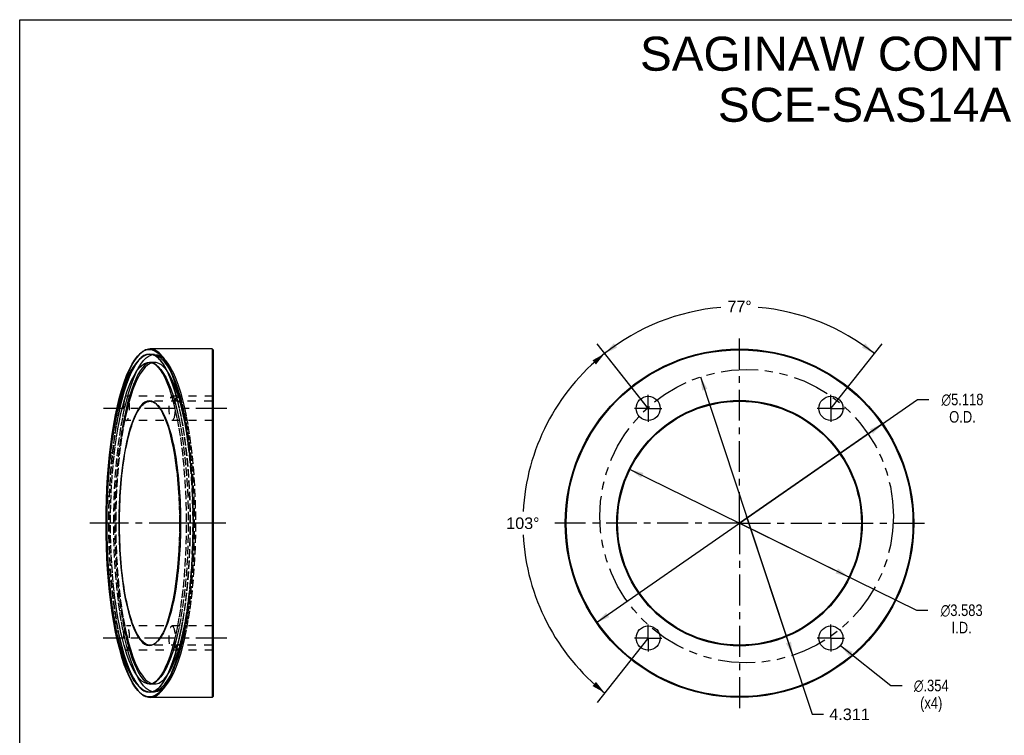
# Model space of a CAD drawing. Header units: inches. Extents: x 0 to 22, y 0 to 17.
# Tile 2 of 3: x 0 to 14.5, y 6.5 to 17. Entities that reach past the tile are written whole.
import ezdxf

# ---------------------------------------------------------------- set-up
doc = ezdxf.new("R2010")
doc.units = ezdxf.units.IN
doc.header["$LTSCALE"] = 1.21
doc.header["$MEASUREMENT"] = 0
for name, pattern in [('CENTER', [0.6, 0.375, -0.075, 0.075, -0.075]), ('HIDDEN', [0.2, 0.1, -0.1]), ('PHANTOM', [0.8, 0.45, -0.05, 0.1, -0.05, 0.1, -0.05])]:
    doc.linetypes.add(name, pattern=pattern)
doc.layers.get('0').update_dxf_attribs({"linetype": 'CONTINUOUS'})
for name, color, linetype in [('_2057', 7, 'CONTINUOUS'), ('DEFAULT_1', 7, 'CENTER'), ('DEFAULT_2', 8, 'HIDDEN'), ('DEFAULT_3', 7, 'PHANTOM')]:
    doc.layers.add(name, color=color, linetype=linetype)
doc.styles.get("Standard").update_dxf_attribs({"font": 'arial.ttf'})
doc.styles.add('TEXTSTYLE_1', font='gdt', dxfattribs={"width": 0.8})
doc.dimstyles.new('DIMSTYLE_2', dxfattribs={"dimtxt": 0.17, "dimasz": 0.2, "dimexe": 0.09, "dimexo": 0.07, "dimgap": 0.0425, "dimtad": 0, "dimtih": 1, "dimtoh": 1, "dimdec": 0, "dimzin": 4, "dimdsep": 46, "dimtxsty": 'Standard', "dimblk": '_FILLED', "dimblk1": '_FILLED', "dimblk2": '_FILLED', "dimcen": 0.09, "dimadec": 0, "dimazin": 1, "dimtfac": 1, "dimtofl": 0, "dimtmove": 0, "dimatfit": 3, "dimldrblk": '_FILLED', "dimfxl": 0, "dimtolj": 1, "dimtzin": 4, "dimarcsym": 0})
doc.dimstyles.new('DIMSTYLE_3', dxfattribs={"dimtxt": 0.17, "dimasz": 0.2, "dimexe": 0.09, "dimexo": 0.07, "dimgap": 0.09, "dimtad": 0, "dimtih": 1, "dimtoh": 1, "dimdec": 3, "dimzin": 4, "dimdsep": 46, "dimtxsty": 'Standard', "dimblk": '_FILLED', "dimblk1": '_FILLED', "dimblk2": '_FILLED', "dimcen": 0.09, "dimadec": 3, "dimazin": 1, "dimtfac": 1, "dimtmove": 0, "dimatfit": 2, "dimldrblk": '_FILLED', "dimfxl": 0, "dimtolj": 1, "dimtzin": 4, "dimarcsym": 0})
doc.dimstyles.new('DIMSTYLE_4', dxfattribs={"dimtxt": 0.17, "dimasz": 0.2, "dimexe": 0.09, "dimexo": 0.07, "dimgap": 0.09, "dimtad": 0, "dimtih": 1, "dimtoh": 1, "dimdec": 3, "dimlfac": 0.5, "dimzin": 4, "dimdsep": 46, "dimtxsty": 'Standard', "dimblk": '_FILLED', "dimblk1": '_FILLED', "dimblk2": '_FILLED', "dimcen": 0.09, "dimadec": 3, "dimazin": 1, "dimtfac": 1, "dimtmove": 0, "dimatfit": 2, "dimldrblk": '_FILLED', "dimfxl": 0, "dimtolj": 1, "dimtzin": 4, "dimarcsym": 0})
doc.dimstyles.new('DIMSTYLE_5', dxfattribs={"dimtxt": 0.17, "dimasz": 0.2, "dimexe": 0.09, "dimexo": 0.07, "dimgap": 0.09, "dimtad": 0, "dimtih": 1, "dimtoh": 1, "dimdec": 3, "dimzin": 4, "dimdsep": 46, "dimtxsty": 'Standard', "dimblk": '_FILLED', "dimblk1": '_FILLED', "dimblk2": '_FILLED', "dimcen": 0.09, "dimadec": 3, "dimazin": 1, "dimtfac": 1, "dimtofl": 0, "dimtmove": 0, "dimatfit": 1, "dimldrblk": '_FILLED', "dimfxl": 0, "dimtolj": 1, "dimtzin": 4, "dimarcsym": 0})

# ---------------------------------------------------------------- blocks, each defined once
blk = doc.blocks.new('_FILLED')
at = {"color": 0, "linetype": 'ByBlock'}
blk.add_solid([(0, 0), (-1, 0.2), (-1, -0.2)], dxfattribs=at)
blk = doc.blocks.new('*D4')
at = {"color": 2, "linetype": 'Continuous'}
for p, q in [((8.966, 10.393), (10.573, 9.603)), ((12.181, 8.813), (10.573, 9.603)), ((10.573, 9.603), (13.175, 8.325)), ((13.175, 8.325), (13.34, 8.325))]:
    blk.add_line(p, q, dxfattribs=at)
at = {"color": 2, "linetype": 'Continuous', "xscale": 0.2, "yscale": 0.2, "zscale": 0.2}
for p, rotation in [((8.966, 10.393), 153.8314498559), ((12.181, 8.813), 333.8314498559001)]:
    blk.add_blockref('_FILLED', p, dxfattribs=dict(at, rotation=rotation))
at = {"color": 2, "linetype": 'Continuous', "insert": (13.836, 8.41), "char_height": 0.17, "width": 0.82072, "attachment_point": 2, "line_spacing_factor": 0.9, "style": 'TEXTSTYLE_1'}
blk.add_mtext('{\\fgdt;n}\\fArial;3.583\\PI.D.', dxfattribs=at)
blk = doc.blocks.new('*D5')
at = {"color": 2, "linetype": 'Continuous'}
for p, q in [((10.573, 9.603), (13.188, 11.421)), ((13.188, 11.421), (13.353, 11.421)), ((12.674, 11.064), (10.573, 9.603)), ((8.472, 8.143), (10.573, 9.603))]:
    blk.add_line(p, q, dxfattribs=at)
at = {"color": 2, "linetype": 'Continuous', "xscale": 0.2, "yscale": 0.2, "zscale": 0.2}
for p, rotation in [((12.674, 11.064), 34.8081029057), ((8.472, 8.143), 214.8081029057)]:
    blk.add_blockref('_FILLED', p, dxfattribs=dict(at, rotation=rotation))
at = {"color": 2, "linetype": 'Continuous', "insert": (13.848, 11.506), "char_height": 0.17, "width": 0.82072, "attachment_point": 2, "line_spacing_factor": 0.9, "style": 'TEXTSTYLE_1'}
blk.add_mtext('{\\fgdt;n}\\fArial;5.118\\PO.D.', dxfattribs=at)
blk = doc.blocks.new('*D6')
at = {"color": 2, "linetype": 'Continuous'}
for p, q in [((9.221, 11.304), (8.48, 12.236)), ((9.221, 7.904), (8.48, 6.971))]:
    blk.add_line(p, q, dxfattribs=at)
for start, end in [(128.5, 176.9387), (183.0613, 231.5)]:
    blk.add_arc((10.573, 9.603), 3.183, start, end, dxfattribs=at)
for points in [[(8.465, 11.935), (8.592, 12.095), (8.413, 11.996)], [(8.413, 7.211), (8.592, 7.112), (8.465, 7.272)]]:
    blk.add_solid(points, dxfattribs=at)
at = {"color": 2, "linetype": 'Continuous', "insert": (7.39, 9.688), "char_height": 0.17, "width": 0.50958, "attachment_point": 2, "line_spacing_factor": 0.9}
blk.add_mtext('103\\fgdt;{\\fgdt;~}', dxfattribs=at)
blk = doc.blocks.new('*D7')
at = {"color": 2, "linetype": 'Continuous'}
for p, q in [((9.238, 11.282), (8.48, 12.236)), ((11.919, 11.295), (12.667, 12.236))]:
    blk.add_line(p, q, dxfattribs=at)
for start, end in [(94.9334, 128.5), (51.5, 85.0666)]:
    blk.add_arc((10.573, 9.603), 3.183, start, end, dxfattribs=at)
for points in [[(8.728, 12.246), (8.592, 12.095), (8.776, 12.182)], [(12.371, 12.182), (12.555, 12.095), (12.418, 12.246)]]:
    blk.add_solid(points, dxfattribs=at)
at = {"color": 2, "linetype": 'Continuous', "insert": (10.573, 12.872), "char_height": 0.17, "width": 0.3775, "attachment_point": 2, "line_spacing_factor": 0.9}
blk.add_mtext('77\\fgdt;{\\fgdt;~}', dxfattribs=at)
blk = doc.blocks.new('*D8')
at = {"color": 2, "linetype": 'Continuous'}
for p, q in [((10, 11.754), (10.678, 9.708)), ((11.355, 7.661), (10.678, 9.708)), ((10.678, 9.708), (11.642, 6.796)), ((11.642, 6.796), (11.807, 6.796))]:
    blk.add_line(p, q, dxfattribs=at)
at = {"color": 2, "linetype": 'Continuous', "xscale": 0.2, "yscale": 0.2, "zscale": 0.2}
for p, rotation in [((10, 11.754), 108.3126317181), ((11.355, 7.661), 288.3126317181)]:
    blk.add_blockref('_FILLED', p, dxfattribs=dict(at, rotation=rotation))
at = {"color": 2, "linetype": 'Continuous', "insert": (11.892, 6.881), "char_height": 0.17, "width": 0.59405, "attachment_point": 1, "line_spacing_factor": 0.9}
blk.add_mtext('4.311', dxfattribs=at)
blk = doc.blocks.new('*D9')
at = {"color": 2, "linetype": 'Continuous'}
for p, q in [((12.054, 7.806), (12.795, 7.219)), ((12.795, 7.219), (12.96, 7.219))]:
    blk.add_line(p, q, dxfattribs=at)
at = {"color": 2, "linetype": 'Continuous', "xscale": 0.2, "yscale": 0.2, "zscale": 0.2, "rotation": 141.5795107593}
blk.add_blockref('_FILLED', (12.054, 7.806), dxfattribs=at)
at = {"color": 2, "linetype": 'Continuous', "insert": (13.389, 7.304), "char_height": 0.17, "width": 0.68864, "attachment_point": 2, "line_spacing_factor": 0.9, "style": 'TEXTSTYLE_1'}
blk.add_mtext('{\\fgdt;n}\\fArial;.354\\P(x4)', dxfattribs=at)

msp = doc.modelspace()

# ---------------------------------------------------------------- linework, layer by layer
at = {"color": 7, "linetype": 'Continuous'}
for p, q in [((0, 0), (0, 17)), ((0, 17), (22, 17)), ((2.8294, 12.1625), (1.9145, 12.1625)), ((2.8294, 12.1625), (2.8294, 7.0444)), ((2.8294, 12.1625), (2.8412, 12.1507)), ((2.8412, 12.1507), (2.8412, 7.0562)), ((1.7999, 12.1205), (1.7829, 12.107)), ((1.2688, 9.6034), (1.2782, 9.6034)), ((1.7829, 7.0999), (1.7999, 7.0864)), ((2.8294, 7.0444), (1.9145, 7.0444)), ((2.8294, 7.0444), (2.8412, 7.0562))]:
    msp.add_line(p, q, dxfattribs=at)
for points in [[(1.9145, 12.1625), (1.8924, 12.161), (1.8704, 12.1563), (1.8484, 12.1486), (1.8264, 12.1378), (1.8046, 12.1239), (1.7999, 12.1205)], [(1.2688, 9.6034), (1.2702, 9.7747), (1.2745, 9.9446), (1.2817, 10.1137), (1.2916, 10.2808), (1.3044, 10.4449), (1.3199, 10.6054), (1.3381, 10.7613), (1.3589, 10.9121), (1.3822, 11.0573), (1.408, 11.1962), (1.4362, 11.3283), (1.4666, 11.4526), (1.499, 11.5679), (1.5332, 11.6741), (1.5693, 11.771), (1.607, 11.8581), (1.6463, 11.9347), (1.6868, 12.0006), (1.7286, 12.0551), (1.7712, 12.0982), (1.79, 12.1131)], [(1.7829, 12.107), (1.7614, 12.0871), (1.74, 12.0642), (1.7188, 12.0383), (1.6979, 12.0095), (1.6773, 11.9779), (1.657, 11.9435), (1.6371, 11.9063), (1.6176, 11.8664), (1.5984, 11.8239), (1.5796, 11.7787), (1.5612, 11.731), (1.5432, 11.6808), (1.5256, 11.6283), (1.5085, 11.5734), (1.4919, 11.5163), (1.4759, 11.4571), (1.4604, 11.3958), (1.4455, 11.3325), (1.4312, 11.2673), (1.4174, 11.2001), (1.4043, 11.1312), (1.3917, 11.0606), (1.3797, 10.9884), (1.3683, 10.9147), (1.3575, 10.8396), (1.3474, 10.7631), (1.338, 10.6855), (1.3292, 10.6068), (1.3211, 10.527), (1.3138, 10.4462), (1.3071, 10.3645), (1.3012, 10.282), (1.2959, 10.1986), (1.2913, 10.1147), (1.2873, 10.0302), (1.2841, 9.9453), (1.2816, 9.8601), (1.2797, 9.7746), (1.2786, 9.6891), (1.2782, 9.6034)], [(1.79, 7.0938), (1.7758, 7.1049), (1.7329, 7.1468), (1.691, 7.2003), (1.6502, 7.2653), (1.6106, 7.3412), (1.5726, 7.4279), (1.5361, 7.5246), (1.5015, 7.6307), (1.4687, 7.7461), (1.438, 7.8707), (1.4094, 8.0033), (1.3834, 8.1428), (1.3598, 8.2886), (1.3388, 8.4402), (1.3204, 8.597), (1.3047, 8.7584), (1.2918, 8.9235), (1.2818, 9.0914), (1.2746, 9.2612), (1.2702, 9.4318), (1.2688, 9.6034)], [(1.2782, 9.6034), (1.2786, 9.5178), (1.2797, 9.4323), (1.2816, 9.3468), (1.2841, 9.2616), (1.2873, 9.1767), (1.2913, 9.0922), (1.2959, 9.0083), (1.3012, 8.925), (1.3071, 8.8424), (1.3138, 8.7607), (1.3211, 8.6799), (1.3292, 8.6001), (1.338, 8.5213), (1.3474, 8.4437), (1.3575, 8.3673), (1.3683, 8.2922), (1.3797, 8.2185), (1.3917, 8.1463), (1.4043, 8.0757), (1.4174, 8.0067), (1.4312, 7.9396), (1.4455, 7.8743), (1.4604, 7.8111), (1.4759, 7.7498), (1.4919, 7.6906), (1.5085, 7.6335), (1.5256, 7.5786), (1.5432, 7.5261), (1.5612, 7.4759), (1.5796, 7.4282), (1.5984, 7.383), (1.6176, 7.3404), (1.6371, 7.3005), (1.657, 7.2634), (1.6773, 7.2289), (1.6979, 7.1973), (1.7188, 7.1686), (1.74, 7.1427), (1.7614, 7.1198), (1.7829, 7.0999)], [(1.7999, 7.0864), (1.8046, 7.083), (1.8264, 7.0691), (1.8484, 7.0583), (1.8704, 7.0506), (1.8924, 7.0459), (1.9145, 7.0444)]]:
    msp.add_lwpolyline(points, dxfattribs=at)
for centre, radius in [((10.5733, 9.6034), 2.5591), ((10.5733, 9.6034), 2.5472), ((9.2315, 11.2904), 0.1772), ((11.9152, 11.2904), 0.1772), ((10.5733, 9.6034), 1.8031), ((10.5733, 9.6034), 1.7913), ((9.2315, 7.9165), 0.1772), ((11.9152, 7.9165), 0.1772)]:
    msp.add_circle(centre, radius, dxfattribs=at)
at = {"layer": '_2057', "color": 8, "linetype": 'HIDDEN'}
for points in [[(1.9238, 12.0838), (1.8976, 12.082), (1.8522, 12.0707), (1.8062, 12.0481), (1.7606, 12.0136), (1.7152, 11.966), (1.6711, 11.9058), (1.6294, 11.8349), (1.5899, 11.7533), (1.5528, 11.6626), (1.5179, 11.5628), (1.4852, 11.4542), (1.4546, 11.3375), (1.4262, 11.2129), (1.4001, 11.081), (1.3764, 10.9425), (1.3551, 10.7978), (1.3363, 10.6477), (1.3201, 10.4928), (1.3065, 10.3338), (1.2957, 10.1715), (1.2875, 10.0066), (1.2822, 9.8398), (1.2797, 9.6719), (1.2799, 9.5037), (1.283, 9.336), (1.2888, 9.1695), (1.2975, 9.0051), (1.3088, 8.8433), (1.3229, 8.6851), (1.3396, 8.5311), (1.3588, 8.382), (1.3806, 8.2384), (1.4047, 8.1011), (1.4313, 7.9706), (1.46, 7.8475), (1.491, 7.7323), (1.5241, 7.6254), (1.5593, 7.5273), (1.5968, 7.4383), (1.6365, 7.359), (1.6785, 7.2898), (1.7231, 7.2315)], [(2.1253, 11.9754), (2.0799, 12.0205), (2.0343, 12.0528), (1.9889, 12.0733), (1.9432, 12.0829), (1.9238, 12.0838)], [(1.9248, 11.9656), (1.9205, 11.9656), (1.8936, 11.9601), (1.865, 11.9455), (1.8347, 11.9213), (1.8033, 11.8872), (1.7707, 11.8424), (1.7377, 11.7869), (1.7046, 11.7203), (1.6719, 11.6431), (1.64, 11.5556), (1.6092, 11.4582), (1.5799, 11.3515), (1.5521, 11.236), (1.5263, 11.1123), (1.5024, 10.9812), (1.4808, 10.8432), (1.4614, 10.6991), (1.4444, 10.5495), (1.4299, 10.3953), (1.4181, 10.2372), (1.4089, 10.0759), (1.4023, 9.9124), (1.3986, 9.7473), (1.3976, 9.5815), (1.3993, 9.4158), (1.4038, 9.251), (1.411, 9.088), (1.421, 8.9275), (1.4335, 8.7703), (1.4487, 8.6172), (1.4663, 8.469), (1.4863, 8.3264), (1.5086, 8.1901), (1.533, 8.0608), (1.5594, 7.9392), (1.5876, 7.8259), (1.6174, 7.7216), (1.6485, 7.6267), (1.6807, 7.5418), (1.7136, 7.4674), (1.7468, 7.4037), (1.7798, 7.351), (1.8122, 7.3091)], [(1.9236, 7.2412), (1.928, 7.2413), (1.9549, 7.2468), (1.9835, 7.2614), (2.0138, 7.2856), (2.0452, 7.3197), (2.0778, 7.3645), (2.1108, 7.42), (2.1439, 7.4866), (2.1766, 7.5638), (2.2085, 7.6513), (2.2393, 7.7487), (2.2686, 7.8554), (2.2963, 7.9709), (2.3222, 8.0945), (2.346, 8.2257), (2.3677, 8.3637), (2.3871, 8.5078), (2.4041, 8.6574), (2.4185, 8.8116), (2.4304, 8.9697), (2.4396, 9.131), (2.4461, 9.2945), (2.4499, 9.4596), (2.4509, 9.6254), (2.4492, 9.7911), (2.4447, 9.9559), (2.4374, 10.1189), (2.4275, 10.2794), (2.4149, 10.4366), (2.3998, 10.5897), (2.3822, 10.7379), (2.3622, 10.8805), (2.3399, 11.0168), (2.3155, 11.1461), (2.2891, 11.2677), (2.2609, 11.381), (2.2311, 11.4853), (2.2, 11.5802), (2.1678, 11.6651), (2.1349, 11.7395), (2.1017, 11.8032), (2.0687, 11.8559), (2.0363, 11.8978)], [(1.9247, 7.1231), (1.9508, 7.1249), (1.9963, 7.1362), (2.0423, 7.1588), (2.0879, 7.1933), (2.1333, 7.2409), (2.1774, 7.3011), (2.2191, 7.372), (2.2586, 7.4536), (2.2956, 7.5443), (2.3305, 7.6441), (2.3633, 7.7527), (2.3939, 7.8694), (2.4222, 7.994), (2.4483, 8.1259), (2.4721, 8.2644), (2.4934, 8.4091), (2.5122, 8.5592), (2.5284, 8.7141), (2.5419, 8.8731), (2.5528, 9.0354), (2.5609, 9.2003), (2.5663, 9.3671), (2.5688, 9.535), (2.5685, 9.7031), (2.5655, 9.8709), (2.5596, 10.0373), (2.551, 10.2018), (2.5396, 10.3636), (2.5256, 10.5218), (2.5089, 10.6758), (2.4896, 10.8249), (2.4679, 10.9685), (2.4437, 11.1058), (2.4172, 11.2363), (2.3885, 11.3594), (2.3575, 11.4746), (2.3244, 11.5815), (2.2891, 11.6796), (2.2517, 11.7686), (2.212, 11.8479), (2.1699, 11.9171), (2.1253, 11.9754)], [(2.0363, 11.8978), (2.0054, 11.9289), (1.9753, 11.9505), (1.9472, 11.9625), (1.9248, 11.9656)], [(1.7231, 7.2315), (1.7685, 7.1863), (1.8141, 7.1541), (1.8596, 7.1336), (1.9053, 7.124), (1.9247, 7.1231)], [(1.8122, 7.3091), (1.8431, 7.278), (1.8732, 7.2564), (1.9013, 7.2444), (1.9236, 7.2412)]]:
    msp.add_lwpolyline(points, dxfattribs=at)
at = {"layer": 'DEFAULT_1', "color": 2, "linetype": 'CENTER'}
for p, q in [((10.5733, 9.6034), (10.5733, 12.3443)), ((9.2315, 11.2904), (9.2315, 11.4905)), ((11.9152, 11.2904), (11.9152, 11.4905)), ((3.0412, 11.2904), (1.2311, 11.2904)), ((9.2315, 11.2904), (9.0314, 11.2904)), ((9.2315, 11.2904), (9.2315, 11.0903)), ((9.2315, 11.2904), (9.4316, 11.2904)), ((11.9152, 11.2904), (11.7151, 11.2904)), ((11.9152, 11.2904), (11.9152, 11.0903)), ((11.9152, 11.2904), (12.1153, 11.2904)), ((1.2688, 9.6034), (1.0324, 9.6034)), ((1.4567, 9.6034), (1.2782, 9.6034)), ((2.3535, 9.6034), (1.4661, 9.6034)), ((2.5413, 9.6034), (2.3629, 9.6034)), ((3.0294, 9.6034), (2.5508, 9.6034)), ((10.5733, 9.6034), (7.8324, 9.6034)), ((10.5733, 9.6034), (10.5733, 6.8626)), ((10.5733, 9.6034), (13.3142, 9.6034)), ((9.2315, 7.9165), (9.2315, 8.1166)), ((11.9152, 7.9165), (11.9152, 8.1166)), ((3.0412, 7.9165), (1.2258, 7.9165)), ((9.2315, 7.9165), (9.0314, 7.9165)), ((9.2315, 7.9165), (9.4316, 7.9165)), ((9.2315, 7.9165), (9.2315, 7.7164)), ((11.9152, 7.9165), (11.7151, 7.9165)), ((11.9152, 7.9165), (12.1153, 7.9165)), ((11.9152, 7.9165), (11.9152, 7.7164))]:
    msp.add_line(p, q, dxfattribs=at)
at = {"layer": 'DEFAULT_2', "color": 8, "linetype": 'HIDDEN'}
for p, q in [((1.7999, 12.1205), (1.79, 12.1131)), ((1.9815, 12.0838), (1.909, 12.0838)), ((2.0708, 11.9918), (2.055, 12.0092)), ((2.0586, 12.0054), (2.055, 12.0092)), ((1.9815, 11.9656), (1.9051, 11.9656)), ((2.8412, 11.4675), (1.5699, 11.4675)), ((2.8294, 11.3948), (1.9145, 11.3948)), ((1.9824, 11.374), (1.9958, 11.365)), ((1.9958, 11.365), (1.9862, 11.3721)), ((2.0082, 11.3536), (1.9862, 11.3721)), ((2.3444, 11.2989), (2.3154, 11.4189)), ((2.3475, 11.2964), (2.3185, 11.4161)), ((2.8412, 11.4066), (2.8294, 11.3948)), ((2.8412, 11.1132), (1.5699, 11.1132)), ((1.4661, 9.6034), (1.4567, 9.6034)), ((2.3629, 9.6034), (2.3535, 9.6034)), ((2.5413, 9.6034), (2.5508, 9.6034)), ((2.8412, 8.0937), (1.5699, 8.0937)), ((2.8294, 7.8121), (1.9145, 7.8121)), ((1.9958, 7.8419), (1.9825, 7.8329)), ((1.9862, 7.8348), (2.0044, 7.8498)), ((1.9862, 7.8348), (1.9958, 7.8419)), ((2.8412, 7.8003), (2.8294, 7.8121)), ((2.8412, 7.7394), (1.5699, 7.7394)), ((2.2842, 7.6756), (2.3151, 7.7868)), ((2.2876, 7.6794), (2.3185, 7.7907)), ((1.9815, 7.2412), (1.9051, 7.2412)), ((1.79, 7.0938), (1.7999, 7.0864)), ((1.9815, 7.1231), (1.909, 7.1231)), ((2.0275, 7.1713), (2.0586, 7.2015)), ((2.055, 7.1977), (2.0708, 7.2151)), ((2.0586, 7.2015), (2.055, 7.1976))]:
    msp.add_line(p, q, dxfattribs=at)
for points in [[(1.79, 12.1131), (1.8147, 12.1294), (1.8586, 12.1485), (1.9027, 12.1553), (1.9469, 12.1498), (1.9909, 12.132), (2.0344, 12.102), (2.0772, 12.0601), (2.1191, 12.0066), (2.16, 11.9416), (2.1995, 11.8656), (2.2376, 11.779), (2.2741, 11.6823), (2.3087, 11.5761), (2.3414, 11.4607), (2.3722, 11.3361), (2.4007, 11.2035), (2.4268, 11.0641), (2.4504, 10.9182), (2.4714, 10.7666), (2.4898, 10.6098), (2.5054, 10.4484), (2.5183, 10.2833), (2.5284, 10.1154), (2.5356, 9.9456), (2.5399, 9.7751), (2.5413, 9.6034)], [(2.5268, 10.3101), (2.5153, 10.4466), (2.5079, 10.5276), (2.4998, 10.6075), (2.4911, 10.6864), (2.4817, 10.7641), (2.4717, 10.8405), (2.461, 10.9156), (2.4497, 10.9892), (2.4377, 11.0613), (2.4251, 11.1318), (2.4118, 11.2007), (2.398, 11.2678), (2.3835, 11.333), (2.3685, 11.3964), (2.353, 11.4578), (2.337, 11.517), (2.3206, 11.5741), (2.3036, 11.6289), (2.2861, 11.6814), (2.2682, 11.7315), (2.2497, 11.7791), (2.2309, 11.8242), (2.2116, 11.8668), (2.1919, 11.9066), (2.1719, 11.9438), (2.1516, 11.9782), (2.1311, 12.0098), (2.1103, 12.0385), (2.0892, 12.0643), (2.068, 12.0872), (2.0465, 12.1071), (2.0248, 12.124), (2.0029, 12.1378), (1.9809, 12.1486), (1.9588, 12.1563), (1.9367, 12.161), (1.9145, 12.1625)], [(2.0586, 12.0054), (2.0274, 12.0357), (1.9869, 12.0646), (1.9461, 12.0819), (1.905, 12.0877), (1.864, 12.0819), (1.8232, 12.0645), (1.7827, 12.0356), (1.7429, 11.9954), (1.7038, 11.9441), (1.6656, 11.8819), (1.6286, 11.8092), (1.593, 11.7263), (1.5587, 11.6335), (1.5261, 11.5313), (1.4952, 11.4201), (1.4662, 11.3004), (1.4392, 11.1728), (1.4144, 11.0378), (1.3919, 10.8961), (1.3718, 10.7486), (1.3542, 10.5957), (1.339, 10.4376), (1.3265, 10.2755), (1.3168, 10.1102), (1.3098, 9.9425), (1.3056, 9.7737), (1.3041, 9.6034)], [(1.909, 12.0838), (1.868, 12.078), (1.8272, 12.0607), (1.7869, 12.0319), (1.7471, 11.9918), (1.708, 11.9405), (1.6699, 11.8784), (1.6329, 11.8057), (1.5972, 11.7227), (1.5629, 11.6298), (1.5303, 11.5275), (1.4994, 11.4161), (1.4704, 11.2964), (1.4435, 11.1687), (1.4187, 11.0338), (1.3963, 10.8922), (1.3762, 10.7446), (1.3586, 10.5916), (1.3436, 10.4341), (1.3312, 10.2726), (1.3215, 10.1081), (1.3145, 9.9412), (1.3103, 9.7727), (1.3089, 9.6034)], [(1.3815, 9.6034), (1.3829, 9.7731), (1.3871, 9.9412), (1.3941, 10.1083), (1.4038, 10.273), (1.4162, 10.4345), (1.4312, 10.5921), (1.4488, 10.7447), (1.4688, 10.892), (1.4913, 11.0336), (1.516, 11.1686), (1.543, 11.2962), (1.5719, 11.416), (1.6028, 11.5273), (1.6354, 11.6296), (1.6696, 11.7224), (1.7053, 11.8053), (1.7423, 11.8781), (1.7804, 11.9403), (1.8195, 11.9916), (1.8594, 12.0319), (1.8999, 12.0607), (1.9407, 12.078), (1.9815, 12.0837)], [(2.031, 12.0319), (1.9907, 12.0607), (1.9499, 12.078), (1.909, 12.0838)], [(1.9815, 12.0837), (2.0226, 12.0779), (2.0634, 12.0606), (2.1038, 12.0318), (2.1436, 11.9916), (2.1826, 11.9404), (2.2207, 11.8783), (2.2576, 11.8057), (2.2932, 11.7229), (2.3274, 11.6303), (2.36, 11.5282), (2.3908, 11.4172), (2.4198, 11.2977), (2.4467, 11.1703), (2.4714, 11.0355), (2.4939, 10.8941), (2.514, 10.7468), (2.5316, 10.5941), (2.5467, 10.4363), (2.5592, 10.2744), (2.569, 10.1094), (2.576, 9.9419), (2.5802, 9.7734), (2.5816, 9.6034)], [(1.9815, 11.9656), (1.9642, 11.9646), (1.9242, 11.9537), (1.8845, 11.9314), (1.8454, 11.8976), (1.8069, 11.8526), (1.7693, 11.7966), (1.7327, 11.7299), (1.6974, 11.6529), (1.6634, 11.5658), (1.631, 11.4692), (1.6004, 11.3635), (1.5716, 11.2491), (1.5447, 11.1266), (1.52, 10.9965), (1.4976, 10.8597), (1.4776, 10.7171), (1.46, 10.569), (1.4449, 10.4157), (1.4325, 10.2582), (1.4227, 10.0973), (1.4157, 9.934), (1.4115, 9.7695), (1.4101, 9.6034)], [(1.543, 11.4309), (1.5751, 11.532), (1.6088, 11.6232), (1.644, 11.7045), (1.6805, 11.7754), (1.7181, 11.8355), (1.7566, 11.8844), (1.7957, 11.922), (1.8354, 11.948), (1.8756, 11.9625), (1.9051, 11.9656)], [(1.9051, 11.9656), (1.916, 11.9652), (1.9563, 11.9561), (1.9963, 11.9354), (2.0359, 11.903), (2.0748, 11.8592), (2.1128, 11.8042), (2.1497, 11.7383), (2.1855, 11.6618), (2.2198, 11.5752), (2.2526, 11.4788), (2.2837, 11.3731), (2.3129, 11.2586), (2.34, 11.1358), (2.3651, 11.0053), (2.3878, 10.8679), (2.4081, 10.7246), (2.426, 10.5757), (2.4412, 10.4215), (2.4539, 10.2629), (2.4638, 10.101), (2.4709, 9.9365), (2.4752, 9.7708), (2.4766, 9.6034)], [(2.3363, 11.4553), (2.304, 11.5536), (2.2703, 11.6419), (2.2351, 11.7204), (2.1986, 11.7886), (2.1611, 11.846), (2.1227, 11.8925), (2.0837, 11.9276), (2.0442, 11.9514), (2.0043, 11.9637), (1.9815, 11.9656)], [(2.3154, 11.4189), (2.2845, 11.5303), (2.2518, 11.6328), (2.2175, 11.7257), (2.1818, 11.8088), (2.1447, 11.8817), (2.1065, 11.944), (2.0674, 11.9954)], [(2.3185, 11.4161), (2.2876, 11.5275), (2.255, 11.6298), (2.2207, 11.7227), (2.185, 11.8057), (2.148, 11.8784), (2.1099, 11.9405), (2.0708, 11.9918)], [(1.5397, 11.4194), (1.541, 11.4215), (1.542, 11.4235), (1.5427, 11.4254), (1.5431, 11.4273), (1.5432, 11.4291), (1.543, 11.4309)], [(2.3584, 11.3791), (2.3492, 11.3831), (2.3405, 11.387), (2.3324, 11.3909), (2.3247, 11.3948), (2.3176, 11.3988), (2.3111, 11.4027), (2.3052, 11.4067), (2.3, 11.4107), (2.2956, 11.4147), (2.2922, 11.4187), (2.2897, 11.4227), (2.2883, 11.4266), (2.2883, 11.4305), (2.2894, 11.4342), (2.292, 11.4378), (2.2958, 11.4411), (2.3006, 11.4441), (2.3065, 11.4469), (2.313, 11.4493), (2.3203, 11.4515), (2.328, 11.4535), (2.3363, 11.4553)], [(1.3337, 9.6034), (1.3348, 9.7516), (1.3381, 9.8986), (1.3437, 10.0447), (1.3515, 10.1891), (1.3615, 10.3312), (1.3735, 10.4704), (1.3877, 10.6063), (1.4039, 10.7382), (1.4221, 10.8657), (1.4421, 10.9882), (1.464, 11.1052), (1.4876, 11.2164), (1.5128, 11.3211), (1.5397, 11.4194)], [(1.9862, 11.3721), (1.9749, 11.3798), (1.9411, 11.396), (1.9071, 11.4018), (1.8731, 11.3973), (1.8392, 11.3823), (1.8058, 11.3571), (1.7729, 11.3219), (1.7408, 11.2768), (1.7096, 11.2219), (1.6796, 11.1579), (1.651, 11.0851), (1.6238, 11.0041), (1.5982, 10.9148), (1.5744, 10.8183), (1.5527, 10.7155), (1.533, 10.6069), (1.5154, 10.4932), (1.5, 10.3748), (1.4869, 10.2522), (1.476, 10.1262), (1.4676, 9.9976), (1.4615, 9.8671), (1.4579, 9.7358), (1.4567, 9.6034)], [(1.4661, 9.6034), (1.4664, 9.6694), (1.4673, 9.7351), (1.4687, 9.8007), (1.4708, 9.8659), (1.4735, 9.9308), (1.4768, 9.9952), (1.4807, 10.0592), (1.4853, 10.1227), (1.4904, 10.1855), (1.4961, 10.2476), (1.5023, 10.3089), (1.5091, 10.3692), (1.5164, 10.4286), (1.5243, 10.4869), (1.5327, 10.544), (1.5417, 10.5999), (1.5512, 10.6545), (1.5613, 10.7077), (1.5719, 10.7595), (1.583, 10.8097), (1.5945, 10.8584), (1.6065, 10.9054), (1.6189, 10.9506), (1.6317, 10.9939), (1.6449, 11.0354), (1.6586, 11.0748), (1.6726, 11.1122), (1.6871, 11.1476), (1.7019, 11.1808), (1.717, 11.2117), (1.7324, 11.2404), (1.7481, 11.2668), (1.764, 11.2908), (1.7801, 11.3125), (1.7964, 11.3316), (1.8129, 11.3483), (1.8295, 11.3624), (1.8464, 11.3741), (1.8633, 11.3831), (1.8803, 11.3896), (1.8974, 11.3935), (1.9145, 11.3948)], [(1.9145, 11.3948), (1.9316, 11.3935), (1.9486, 11.3896), (1.9656, 11.3831), (1.9824, 11.374)], [(1.9958, 11.365), (1.9993, 11.3624), (2.016, 11.3482), (2.0325, 11.3315), (2.0489, 11.3123), (2.0651, 11.2907), (2.081, 11.2667), (2.0967, 11.2403), (2.112, 11.2116), (2.127, 11.1806), (2.1418, 11.1474), (2.1562, 11.1121), (2.1702, 11.0746), (2.1839, 11.035), (2.1972, 10.9936), (2.2101, 10.9502), (2.2226, 10.905), (2.2345, 10.8582), (2.246, 10.8096), (2.257, 10.7593), (2.2675, 10.7076), (2.2775, 10.6543), (2.287, 10.5996), (2.2961, 10.5437), (2.3045, 10.4865), (2.3125, 10.4282), (2.3199, 10.3689), (2.3267, 10.3086), (2.3329, 10.2474), (2.3386, 10.1854), (2.3436, 10.1226), (2.3481, 10.0592), (2.3519, 9.9951), (2.3552, 9.9305), (2.358, 9.8655), (2.3601, 9.8002), (2.3617, 9.7347), (2.3626, 9.6691), (2.3629, 9.6034)], [(2.3535, 9.6034), (2.3522, 9.7356), (2.3486, 9.8663), (2.3426, 9.9961), (2.3343, 10.124), (2.3236, 10.2491), (2.3106, 10.3709), (2.2954, 10.4885), (2.278, 10.6016), (2.2586, 10.7097), (2.2371, 10.8121), (2.2136, 10.9084), (2.1883, 10.9976), (2.1615, 11.0787), (2.1332, 11.1516), (2.1035, 11.2161), (2.0727, 11.2715), (2.0409, 11.3174), (2.0082, 11.3536)], [(2.5061, 9.6034), (2.5047, 9.7734), (2.5005, 9.9418), (2.4935, 10.1091), (2.4838, 10.2741), (2.4714, 10.4359), (2.4563, 10.5937), (2.4387, 10.7465), (2.4187, 10.894), (2.3962, 11.0358), (2.3714, 11.1711), (2.3444, 11.2989)], [(2.509, 9.6034), (2.5076, 9.7727), (2.5034, 9.9412), (2.4964, 10.1081), (2.4867, 10.2726), (2.4743, 10.4341), (2.4593, 10.5916), (2.4417, 10.7446), (2.4216, 10.8922), (2.3992, 11.0338), (2.3744, 11.1687), (2.3475, 11.2964)], [(2.5154, 10.4457), (2.5021, 10.5781), (2.4868, 10.707), (2.4697, 10.8318), (2.4507, 10.952), (2.43, 11.0673), (2.4077, 11.1772), (2.3838, 11.2811), (2.3584, 11.3791)], [(2.5508, 9.6034), (2.5505, 9.6894), (2.5494, 9.7752), (2.5477, 9.8608), (2.5453, 9.946), (2.5421, 10.0309), (2.5382, 10.1152), (2.5336, 10.1991), (2.5282, 10.2823), (2.5221, 10.3648)], [(2.553, 9.6034), (2.5519, 9.7471), (2.5488, 9.8898), (2.5435, 10.0316), (2.5362, 10.1719), (2.5268, 10.3101)], [(1.3041, 9.6034), (1.3055, 9.4335), (1.3097, 9.2651), (1.3167, 9.0978), (1.3264, 8.9328), (1.3389, 8.771), (1.3539, 8.6132), (1.3715, 8.4604), (1.3916, 8.3129), (1.4141, 8.1711), (1.4389, 8.0358), (1.4659, 7.908), (1.4949, 7.788), (1.5258, 7.6766), (1.5585, 7.5741), (1.5928, 7.4812), (1.6285, 7.398), (1.6655, 7.3252), (1.7037, 7.2629), (1.7429, 7.2115), (1.7828, 7.1712), (1.8233, 7.1423), (1.8642, 7.125), (1.9053, 7.1192), (1.9463, 7.125), (1.9871, 7.1424), (2.0275, 7.1713)], [(1.3089, 9.6034), (1.3103, 9.4342), (1.3145, 9.2657), (1.3215, 9.0988), (1.3312, 8.9343), (1.3436, 8.7728), (1.3586, 8.6153), (1.3762, 8.4623), (1.3963, 8.3147), (1.4187, 8.1731), (1.4435, 8.0381), (1.4704, 7.9105), (1.4994, 7.7907), (1.5303, 7.6794), (1.5629, 7.5771), (1.5972, 7.4842), (1.6329, 7.4012), (1.6699, 7.3285), (1.708, 7.2663), (1.7471, 7.2151), (1.7869, 7.175), (1.8272, 7.1462), (1.868, 7.1289), (1.909, 7.1231)], [(1.5397, 7.7875), (1.5128, 7.8858), (1.4876, 7.9905), (1.464, 8.1017), (1.4421, 8.2187), (1.4221, 8.3412), (1.4039, 8.4687), (1.3877, 8.6006), (1.3735, 8.7364), (1.3615, 8.8757), (1.3515, 9.0178), (1.3437, 9.1622), (1.3381, 9.3083), (1.3348, 9.4553), (1.3337, 9.6034)], [(1.9815, 7.1232), (1.9404, 7.129), (1.8997, 7.1463), (1.8593, 7.1751), (1.8195, 7.2153), (1.7805, 7.2665), (1.7424, 7.3286), (1.7055, 7.4012), (1.6699, 7.484), (1.6357, 7.5766), (1.6031, 7.6787), (1.5723, 7.7897), (1.5433, 7.9092), (1.5164, 8.0365), (1.4916, 8.1713), (1.4691, 8.3128), (1.449, 8.4601), (1.4314, 8.6128), (1.4163, 8.7706), (1.4039, 8.9324), (1.3941, 9.0975), (1.3871, 9.265), (1.3829, 9.4335), (1.3815, 9.6034)], [(1.4101, 9.6034), (1.4115, 9.4378), (1.4157, 9.2738), (1.4226, 9.1108), (1.4323, 8.9503), (1.4448, 8.793), (1.4598, 8.6398), (1.4773, 8.4917), (1.4973, 8.3489), (1.5198, 8.2118), (1.5445, 8.0815), (1.5714, 7.9586), (1.6002, 7.8439), (1.631, 7.7379), (1.6634, 7.6411), (1.6974, 7.554), (1.7327, 7.4769), (1.7693, 7.4103), (1.8068, 7.3543), (1.8453, 7.3094), (1.8844, 7.2756), (1.924, 7.2533), (1.9638, 7.2424), (1.9815, 7.2413)], [(1.4567, 9.6034), (1.4579, 9.4714), (1.4615, 9.3407), (1.4675, 9.2109), (1.4759, 9.0831), (1.4866, 8.9579), (1.4995, 8.8361), (1.5147, 8.7185), (1.5321, 8.6054), (1.5515, 8.4973), (1.573, 8.3948), (1.5965, 8.2985), (1.6218, 8.2093), (1.6486, 8.1282), (1.6769, 8.0553), (1.7066, 7.9909), (1.7374, 7.9354), (1.7693, 7.8895), (1.8019, 7.8533), (1.8352, 7.8271), (1.869, 7.8109), (1.903, 7.8051), (1.937, 7.8096), (1.9709, 7.8246), (1.9862, 7.8348)], [(1.9145, 7.8121), (1.8974, 7.8134), (1.8803, 7.8173), (1.8633, 7.8238), (1.8464, 7.8328), (1.8295, 7.8445), (1.8129, 7.8586), (1.7964, 7.8753), (1.7801, 7.8944), (1.764, 7.916), (1.7481, 7.9401), (1.7324, 7.9665), (1.717, 7.9952), (1.7019, 8.0261), (1.6871, 8.0593), (1.6726, 8.0946), (1.6586, 8.1321), (1.6449, 8.1715), (1.6317, 8.213), (1.6189, 8.2563), (1.6065, 8.3015), (1.5945, 8.3485), (1.583, 8.3972), (1.5719, 8.4474), (1.5613, 8.4992), (1.5512, 8.5524), (1.5417, 8.607), (1.5327, 8.6629), (1.5243, 8.72), (1.5164, 8.7783), (1.5091, 8.8377), (1.5023, 8.898), (1.4961, 8.9593), (1.4904, 9.0214), (1.4853, 9.0842), (1.4807, 9.1477), (1.4768, 9.2116), (1.4735, 9.2761), (1.4708, 9.341), (1.4687, 9.4062), (1.4673, 9.4718), (1.4664, 9.5375), (1.4661, 9.6034)], [(2.5413, 9.6034), (2.5399, 9.4322), (2.5356, 9.2621), (2.5284, 9.093), (2.5185, 8.926), (2.5057, 8.7618), (2.4902, 8.6013), (2.472, 8.4455), (2.4513, 8.2947), (2.4279, 8.1495), (2.4022, 8.0106), (2.3739, 7.8785), (2.3435, 7.7542), (2.3112, 7.6389), (2.2769, 7.5327), (2.2408, 7.4358), (2.2031, 7.3488), (2.1638, 7.2721), (2.1233, 7.2063), (2.0815, 7.1517), (2.0389, 7.1087), (1.9955, 7.0775), (1.9516, 7.0584), (1.9074, 7.0516), (1.8632, 7.0571), (1.8193, 7.0749), (1.79, 7.0938)], [(2.4766, 9.6034), (2.4752, 9.4366), (2.4709, 9.2713), (2.4638, 9.1072), (2.454, 8.9455), (2.4414, 8.7872), (2.4262, 8.6331), (2.4084, 8.4842), (2.3881, 8.3407), (2.3653, 8.203), (2.3403, 8.0721), (2.313, 7.949), (2.2838, 7.8342), (2.2527, 7.7282), (2.2198, 7.6316), (2.1854, 7.5449), (2.1497, 7.4685), (2.1127, 7.4026), (2.0747, 7.3477), (2.0359, 7.304), (1.9965, 7.2716), (1.9565, 7.2508), (1.9163, 7.2417), (1.9051, 7.2413)], [(2.5816, 9.6034), (2.5802, 9.4338), (2.576, 9.2657), (2.569, 9.0986), (2.5593, 8.9339), (2.5469, 8.7723), (2.5318, 8.6148), (2.5143, 8.4622), (2.4942, 8.3149), (2.4718, 8.1733), (2.447, 8.0383), (2.4201, 7.9106), (2.3911, 7.7909), (2.3603, 7.6796), (2.3276, 7.5773), (2.2934, 7.4845), (2.2577, 7.4015), (2.2208, 7.3288), (2.1826, 7.2666), (2.1435, 7.2153), (2.1036, 7.175), (2.0632, 7.1462), (2.0224, 7.1289), (1.9815, 7.1232)], [(2.3629, 9.6034), (2.3626, 9.5378), (2.3617, 9.4722), (2.3601, 9.4067), (2.358, 9.3414), (2.3552, 9.2764), (2.3519, 9.2118), (2.3481, 9.1477), (2.3436, 9.0843), (2.3386, 9.0215), (2.3329, 8.9595), (2.3267, 8.8983), (2.3199, 8.8381), (2.3125, 8.7787), (2.3045, 8.7204), (2.2961, 8.6632), (2.287, 8.6073), (2.2775, 8.5526), (2.2675, 8.4994), (2.257, 8.4476), (2.246, 8.3973), (2.2346, 8.3488), (2.2226, 8.3019), (2.2102, 8.2568), (2.1973, 8.2134), (2.1839, 8.1719), (2.1702, 8.1324), (2.1562, 8.0949), (2.1418, 8.0595), (2.1271, 8.0263), (2.112, 7.9953), (2.0967, 7.9666), (2.081, 7.9402), (2.0651, 7.9162), (2.0489, 7.8946), (2.0325, 7.8754), (2.016, 7.8587), (1.9993, 7.8445), (1.9958, 7.8419)], [(2.0044, 7.8498), (2.0373, 7.885), (2.0694, 7.9301), (2.1005, 7.985), (2.1305, 8.049), (2.1592, 8.1218), (2.1863, 8.2029), (2.2119, 8.2922), (2.2357, 8.3886), (2.2575, 8.4914), (2.2772, 8.6), (2.2947, 8.7138), (2.3101, 8.8322), (2.3233, 8.9548), (2.3341, 9.0808), (2.3425, 9.2094), (2.3486, 9.3399), (2.3522, 9.4711), (2.3535, 9.6034)], [(2.3151, 7.7868), (2.3441, 7.9065), (2.371, 8.0341), (2.3958, 8.1691), (2.4184, 8.3108), (2.4385, 8.4583), (2.4561, 8.6112), (2.4712, 8.7693), (2.4837, 8.9314), (2.4935, 9.0967), (2.5005, 9.2644), (2.5047, 9.4332), (2.5061, 9.6034)], [(2.3185, 7.7907), (2.3475, 7.9105), (2.3744, 8.0381), (2.3992, 8.1731), (2.4216, 8.3147), (2.4417, 8.4623), (2.4593, 8.6153), (2.4743, 8.7728), (2.4867, 8.9343), (2.4964, 9.0988), (2.5034, 9.2657), (2.5076, 9.4342), (2.509, 9.6034)], [(2.5153, 8.7603), (2.5268, 8.8968), (2.5362, 9.035), (2.5435, 9.1752), (2.5488, 9.3171), (2.5519, 9.4597), (2.553, 9.6034)], [(2.5221, 8.8421), (2.5282, 8.9247), (2.5336, 9.0079), (2.5382, 9.0917), (2.5421, 9.1761), (2.5453, 9.2609), (2.5477, 9.3461), (2.5494, 9.4317), (2.5505, 9.5175), (2.5508, 9.6034)], [(1.9145, 7.0444), (1.9367, 7.0459), (1.9588, 7.0506), (1.9809, 7.0583), (2.0029, 7.0691), (2.0248, 7.0829), (2.0465, 7.0998), (2.068, 7.1197), (2.0892, 7.1426), (2.1103, 7.1684), (2.1311, 7.1971), (2.1516, 7.2287), (2.1719, 7.2631), (2.1919, 7.3003), (2.2116, 7.3401), (2.2309, 7.3827), (2.2497, 7.4277), (2.2682, 7.4754), (2.2861, 7.5255), (2.3036, 7.578), (2.3206, 7.6328), (2.337, 7.6898), (2.353, 7.7491), (2.3685, 7.8105), (2.3835, 7.8739), (2.398, 7.9391), (2.4118, 8.0062), (2.4251, 8.0751), (2.4377, 8.1456), (2.4497, 8.2177), (2.461, 8.2913), (2.4717, 8.3664), (2.4817, 8.4428), (2.4911, 8.5205), (2.4998, 8.5994), (2.5079, 8.6794), (2.5153, 8.7603)], [(2.3584, 7.8278), (2.3838, 7.9258), (2.4077, 8.0297), (2.43, 8.1396), (2.4507, 8.2548), (2.4697, 8.3751), (2.4868, 8.4999), (2.5021, 8.6288), (2.5154, 8.7612)], [(1.9825, 7.8329), (1.9656, 7.8238), (1.9486, 7.8173), (1.9316, 7.8134), (1.9145, 7.8121)], [(2.3363, 7.7516), (2.3286, 7.7532), (2.3214, 7.755), (2.3146, 7.757), (2.3084, 7.7592), (2.3028, 7.7616), (2.298, 7.7643), (2.294, 7.7672), (2.2909, 7.7703), (2.289, 7.7736), (2.2882, 7.777), (2.2884, 7.7805), (2.2897, 7.7841), (2.2918, 7.7878), (2.2949, 7.7914), (2.2987, 7.7951), (2.3032, 7.7987), (2.3084, 7.8024), (2.3141, 7.806), (2.3203, 7.8096), (2.327, 7.8132), (2.3341, 7.8169), (2.3418, 7.8205), (2.3499, 7.8241), (2.3584, 7.8278)], [(1.543, 7.776), (1.5432, 7.7778), (1.5431, 7.7796), (1.5427, 7.7815), (1.542, 7.7835), (1.541, 7.7854), (1.5397, 7.7875)], [(1.9051, 7.2413), (1.876, 7.2443), (1.8359, 7.2586), (1.7962, 7.2845), (1.7571, 7.3219), (1.7185, 7.3708), (1.6808, 7.4308), (1.6443, 7.5018), (1.609, 7.5833), (1.5752, 7.6746), (1.543, 7.776)], [(1.9815, 7.2413), (2.0038, 7.2431), (2.0437, 7.2553), (2.0832, 7.2789), (2.1222, 7.3139), (2.1606, 7.3603), (2.1982, 7.4177), (2.2348, 7.4859), (2.2701, 7.5646), (2.3039, 7.6531), (2.3363, 7.7516)], [(2.0674, 7.2115), (2.1065, 7.2628), (2.1446, 7.325), (2.1816, 7.3977), (2.2173, 7.4806), (2.2515, 7.5734), (2.2842, 7.6756)], [(2.0708, 7.2151), (2.1099, 7.2663), (2.148, 7.3285), (2.185, 7.4012), (2.2207, 7.4842), (2.255, 7.5771), (2.2876, 7.6794)], [(1.909, 7.1231), (1.9499, 7.1289), (1.9907, 7.1462), (2.031, 7.175)]]:
    msp.add_lwpolyline(points, dxfattribs=at)
for centre, start_param, end_param in [((1.5699, 11.2904), 0.7548228, 6.9382318), ((2.3202, 11.2904), -1.0459872, -0.3736857), ((1.5699, 7.9165), 2.4865462, 8.6699551), ((2.3202, 7.9165), -2.767907, -2.0956054)]:
    msp.add_ellipse(centre, major_axis=(0, 0.1772), ratio=0.249328, start_param=start_param, end_param=end_param, dxfattribs=at)
for centre in [(2.239, 11.2904), (2.239, 7.9165)]:
    msp.add_ellipse(centre, major_axis=(0, 0.1772), ratio=0.249328, dxfattribs=at)
at = {"layer": 'DEFAULT_3', "color": 4, "linetype": 'PHANTOM'}
msp.add_circle((10.6777, 9.7078), 2.1555, dxfattribs=at)

# ---------------------------------------------------------------- texts
at = {"color": 2, "linetype": 'Continuous', "insert": (15.4371, 16.7503), "char_height": 0.5, "width": 12.628253, "attachment_point": 2, "line_spacing_factor": 0.9}
msp.add_mtext('SAGINAW CONTROL & ENGINEERING\\PSCE-SAS14A, PART I.D. 128486', dxfattribs=at)

# ---------------------------------------------------------------- dimensions: what is measured, and where the dimension line sits
at = {"color": 2, "linetype": 'Continuous'}
for base, line1, line2, picture, middle in [((10.5733, 12.7867), ((11.8554, 11.2153), (11.8752, 11.2402)), ((9.3016, 11.2023), (9.2818, 11.2272)), '*D7', (10.5733, 12.7867)), ((7.3901, 9.6034), ((9.2839, 11.2244), (9.2641, 11.2493)), ((9.2846, 7.9834), (9.2648, 7.9584)), '*D6', (7.3901, 9.6034))]:
    dim = msp.add_angular_dim_2l(base=base, line1=line1, line2=line2, dimstyle='DIMSTYLE_2', dxfattribs=at)
    dim.commit()
    dim.dimension.update_dxf_attribs({"geometry": picture, "text_midpoint": middle, "dimtype": 162})
for p1, p2, text, dimstyle, picture, middle in [((11.355, 7.6615), (10.0004, 11.7542), '4.311', 'DIMSTYLE_4', '*D8', (12.1677, 6.7947)), ((12.6745, 11.0642), (8.4722, 8.1427), '%%c<>\\PO.D.', 'DIMSTYLE_3', '*D5', (13.8479, 11.2934)), ((12.181, 8.8134), (8.9656, 10.3934), '%%c<>\\PI.D.', 'DIMSTYLE_3', '*D4', (13.8355, 8.1974)), ((12.054, 7.8064), (11.7764, 8.0266), '%%c<>\\P(x4)', 'DIMSTYLE_5', '*D9', (13.3892, 7.0913))]:
    dim = msp.add_diameter_dim_2p(p1=p1, p2=p2, text=text, dimstyle=dimstyle, override={"dimpost": '<>'}, dxfattribs=at)
    dim.commit()
    dim.dimension.update_dxf_attribs({"geometry": picture, "text_midpoint": middle, "dimtype": 163})

doc.saveas('drawing.dxf')
